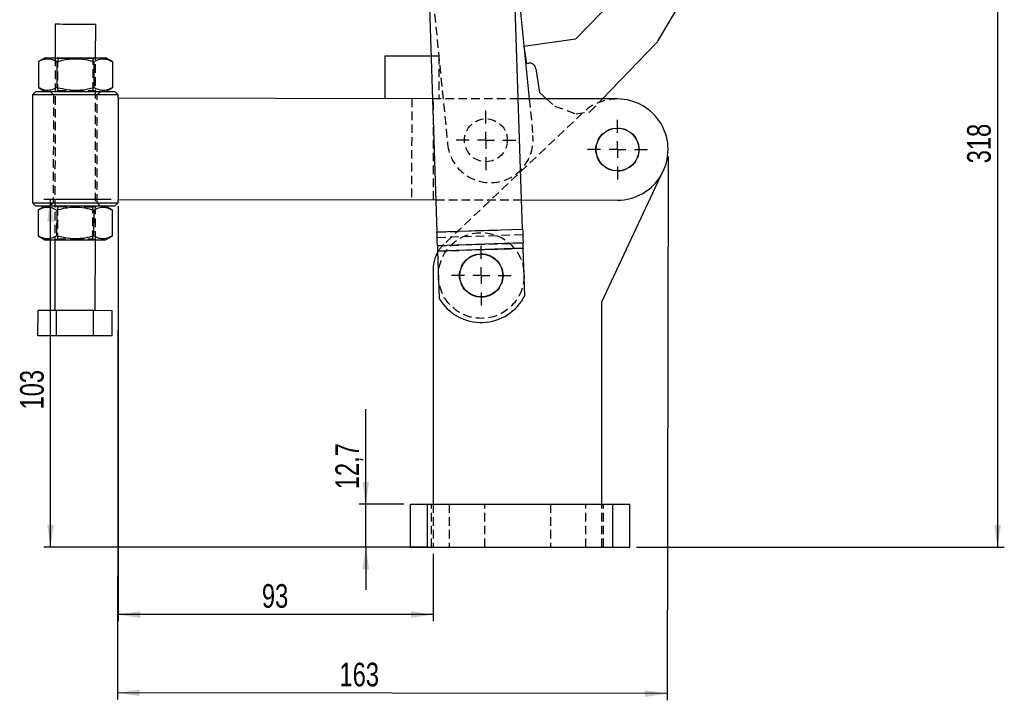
# Model space of a CAD drawing. Extents: x 144 to 818, y 5 to 576.
# Tile 22 of 49: x 144 to 436, y 213 to 414. Entities that reach past the tile are written whole.
import ezdxf

# ---------------------------------------------------------------- set-up
doc = ezdxf.new("R2010")
doc.units = 0
doc.header["$LTSCALE"] = 2
doc.linetypes.add('HIDDEN', pattern=[1.905, 1.27, -0.635])
doc.layers.get('0').update_dxf_attribs({"linetype": 'CONTINUOUS'})
doc.styles.add('SLDTEXTSTYLE0', font='TXT', dxfattribs={"width": 0.75})
doc.dimstyles.new('SLDDIMSTYLE0', dxfattribs={"dimtxt": 7, "dimasz": 6.604, "dimexe": 0, "dimexo": 0.0625, "dimgap": 1.75, "dimtad": 1, "dimdec": 0, "dimrnd": 1e-09, "dimzin": 12, "dimtxsty": 'SLDTEXTSTYLE0', "dimsah": 1, "dimcen": 0.09, "dimazin": 3, "dimtfac": 1, "dimtofl": 0, "dimtmove": 0, "dimatfit": 3, "dimtolj": 1, "dimtzin": 12})
doc.dimstyles.new('SLDDIMSTYLE1', dxfattribs={"dimtxt": 7, "dimasz": 6.604, "dimexe": 0, "dimexo": 0.0625, "dimgap": 1.75, "dimtad": 1, "dimdec": 3, "dimrnd": 1e-09, "dimzin": 12, "dimtxsty": 'SLDTEXTSTYLE0', "dimsah": 1, "dimcen": 0.09, "dimazin": 3, "dimtfac": 1, "dimtdec": 3, "dimtofl": 0, "dimtmove": 0, "dimatfit": 3, "dimtolj": 1, "dimtzin": 12})
doc.dimstyles.new('SLDDIMSTYLE2', dxfattribs={"dimtxt": 7, "dimasz": 6.604, "dimexe": 0, "dimexo": 0.0625, "dimgap": 1.75, "dimtad": 1, "dimdec": 3, "dimrnd": 1e-09, "dimzin": 12, "dimtxsty": 'SLDTEXTSTYLE0', "dimsah": 1, "dimcen": 0.09, "dimazin": 3, "dimtfac": 1, "dimtdec": 3, "dimtmove": 0, "dimatfit": 3, "dimtolj": 1, "dimtzin": 12})
doc.dimstyles.new('SLDDIMSTYLE3', dxfattribs={"dimtxt": 7, "dimasz": 6.604, "dimexe": 0, "dimexo": 0.0625, "dimgap": 1.75, "dimtad": 1, "dimdec": 0, "dimrnd": 1e-09, "dimzin": 12, "dimtxsty": 'SLDTEXTSTYLE0', "dimsah": 1, "dimcen": 0.09, "dimazin": 3, "dimtfac": 1, "dimtdec": 0, "dimtofl": 0, "dimtmove": 0, "dimatfit": 3, "dimtolj": 1, "dimtzin": 12})

# ---------------------------------------------------------------- blocks, each defined once
blk = doc.blocks.new('_D')
at = {"color": 179, "linetype": 'CONTINUOUS'}
for p, q in [((172.88, 359.07), (172.88, 235.96)), ((266.3, 255.96), (266.3, 235.96)), ((266.3, 237.96), (172.88, 237.96))]:
    blk.add_line(p, q, dxfattribs=at)
for points in [[(172.88, 237.96), (179.48, 236.95), (179.48, 238.98)], [(266.3, 237.96), (259.69, 238.98), (259.69, 236.95)]]:
    blk.add_solid(points, dxfattribs=at)
at = {"color": 179, "linetype": 'CONTINUOUS', "insert": (215.51, 246.99, 0.1), "char_height": 7, "attachment_point": 1, "style": 'SLDTEXTSTYLE0'}
blk.add_mtext('93', dxfattribs=at)
blk = doc.blocks.new('_D_1')
at = {"color": 179, "linetype": 'CONTINUOUS'}
for p, q in [((335.89, 373.84), (335.67, 212.53)), ((172.87, 359.07), (172.67, 212.76)), ((335.67, 214.53), (172.67, 214.76))]:
    blk.add_line(p, q, dxfattribs=at)
for points in [[(172.67, 214.76), (179.27, 213.73), (179.27, 215.77)], [(335.67, 214.53), (329.07, 215.55), (329.06, 213.52)]]:
    blk.add_solid(points, dxfattribs=at)
at = {"color": 179, "linetype": 'CONTINUOUS', "insert": (238.51, 223.69, 0.1), "char_height": 7, "attachment_point": 1, "rotation": 359.9193, "style": 'SLDTEXTSTYLE0'}
blk.add_mtext('163', dxfattribs=at)
blk = doc.blocks.new('_D_2')
at = {"color": 179, "linetype": 'CONTINUOUS'}
for p, q in [((170.88, 361.07), (150.87, 361.07)), ((152.87, 257.96), (152.87, 361.07)), ((264.3, 257.96), (150.87, 257.96))]:
    blk.add_line(p, q, dxfattribs=at)
for points in [[(152.87, 361.07), (151.86, 354.47), (153.89, 354.47)], [(152.87, 257.96), (153.89, 264.57), (151.86, 264.57)]]:
    blk.add_solid(points, dxfattribs=at)
at = {"color": 179, "linetype": 'CONTINUOUS', "insert": (143.85, 298.78, 0.1), "char_height": 7, "attachment_point": 1, "rotation": 90, "style": 'SLDTEXTSTYLE0'}
blk.add_mtext('103', dxfattribs=at)
blk = doc.blocks.new('_D_3')
at = {"color": 179, "linetype": 'CONTINUOUS'}
for p, q in [((246.31, 270.66), (246.31, 298.91)), ((257.55, 270.66), (244.31, 270.66)), ((246.31, 257.96), (246.31, 270.66)), ((257.55, 257.96), (244.31, 257.96)), ((246.31, 257.96), (246.31, 245.26))]:
    blk.add_line(p, q, dxfattribs=at)
for points in [[(246.31, 270.66), (247.32, 277.27), (245.29, 277.27)], [(246.31, 257.96), (245.29, 251.36), (247.32, 251.36)]]:
    blk.add_solid(points, dxfattribs=at)
at = {"color": 179, "linetype": 'CONTINUOUS', "insert": (237.29, 275.12, 0.1), "char_height": 7, "attachment_point": 1, "rotation": 90, "style": 'SLDTEXTSTYLE0'}
blk.add_mtext('12,7', dxfattribs=at)
blk = doc.blocks.new('_D_4')
at = {"color": 179, "linetype": 'CONTINUOUS'}
for p, q in [((263.77, 575.79), (435.54, 575.79)), ((433.54, 575.79), (433.54, 257.96)), ((326.55, 257.96), (435.54, 257.96))]:
    blk.add_line(p, q, dxfattribs=at)
for points in [[(433.54, 575.79), (432.53, 569.19), (434.56, 569.19)], [(433.54, 257.96), (434.56, 264.57), (432.53, 264.57)]]:
    blk.add_solid(points, dxfattribs=at)
at = {"color": 179, "linetype": 'CONTINUOUS', "insert": (424.52, 371.78, 0.1), "char_height": 7, "attachment_point": 1, "rotation": 90, "style": 'SLDTEXTSTYLE0'}
blk.add_mtext('318', dxfattribs=at)
blk = doc.blocks.new('SW_CENTERMARKSYMBOL_5')
at = {"color": 0, "linetype": 'CONTINUOUS'}
for p, q in [((0, 5), (0, 8.85)), ((-5, 0), (-8.85, 0)), ((0, 0), (-2.5, 0)), ((0, 0), (0, 2.5)), ((0, 0), (0, -2.5)), ((0, 0), (2.5, 0)), ((5, 0), (8.85, 0)), ((0, -5), (0, -8.85))]:
    blk.add_line(p, q, dxfattribs=at)
blk = doc.blocks.new('SW_CENTERMARKSYMBOL_6')
at = {"color": 0, "linetype": 'CONTINUOUS'}
for p, q in [((0, 5), (0, 8.85)), ((-5, 0), (-8.85, 0)), ((0, 0), (-2.5, 0)), ((0, 0), (0, 2.5)), ((0, 0), (0, -2.5)), ((0, 0), (2.5, 0)), ((5, 0), (8.85, 0)), ((0, -5), (0, -8.85))]:
    blk.add_line(p, q, dxfattribs=at)
blk = doc.blocks.new('SW_CENTERMARKSYMBOL_7')
at = {"color": 0, "linetype": 'CONTINUOUS'}
for p, q in [((0, 5), (0, 8.85)), ((-5, 0), (-8.85, 0)), ((0, 0), (-2.5, 0)), ((0, 0), (0, 2.5)), ((0, 0), (0, -2.5)), ((0, 0), (2.5, 0)), ((5, 0), (8.85, 0)), ((0, -5), (0, -8.85))]:
    blk.add_line(p, q, dxfattribs=at)

msp = doc.modelspace()

# ---------------------------------------------------------------- linework, layer by layer
at = {"color": 7, "linetype": 'CONTINUOUS'}
for p, q in [((332.8708, 408.0361), (370.655, 472.1216)), ((333.0314, 433.9589), (308.499, 408.5496)), ((265.0025, 424.2733), (267.399, 351.3495)), ((292.7853, 352.1838), (290.3888, 425.1075)), ((291.9608, 418.6226), (294.7392, 390.9018)), ((154.2485, 413.0998), (154.2344, 403.0998)), ((166.2344, 403.0829), (166.2485, 413.0828)), ((308.499, 408.5496), (293.1881, 406.3773)), ((293.1881, 406.3773), (293.8905, 401.4269)), ((316.4512, 390.8712), (332.3027, 407.2894)), ((151.2344, 403.104), (149.2632, 401.9696)), ((171.2024, 401.9387), (169.2344, 403.0786)), ((251.9353, 403.6621), (251.9174, 390.9621)), ((251.9353, 403.6621), (265.6805, 403.6427)), ((149.2632, 401.9696), (149.2523, 394.244)), ((154.748, 401.9619), (154.7371, 394.2362)), ((165.7176, 401.9464), (165.7067, 394.2208)), ((171.2024, 401.9387), (171.1916, 394.213)), ((293.8905, 401.4269), (294.4846, 401.5112)), ((296.7457, 399.8119), (297.7403, 392.8018)), ((149.2523, 394.244), (151.2203, 393.104)), ((169.2203, 393.0786), (171.1916, 394.213)), ((147.5189, 392.1092), (147.4738, 360.1092)), ((148.5203, 393.1078), (147.5189, 392.1092)), ((172.9189, 392.0734), (171.9203, 393.0748)), ((172.9175, 391.0734), (172.8752, 361.0735)), ((172.9175, 391.0734), (172.9189, 392.0734)), ((266.0978, 390.9421), (172.9175, 391.0734)), ((297.7403, 392.8018), (299.886, 390.8945)), ((320.9173, 390.8649), (291.5127, 390.9063)), ((316.2962, 330.6649), (334.481, 369.5045)), ((147.4738, 360.1092), (148.4724, 359.1078)), ((151.1724, 359.104), (149.2012, 357.9696)), ((171.1405, 357.9387), (169.1724, 359.0787)), ((171.8724, 359.0749), (172.8738, 360.0735)), ((172.8738, 360.0735), (172.8752, 361.0735)), ((172.8752, 361.0735), (267.0838, 360.9407)), ((292.4987, 360.9049), (320.8751, 360.8649)), ((149.2012, 357.9696), (149.1903, 350.244)), ((154.686, 357.9619), (154.6751, 350.2363)), ((165.6556, 357.9464), (165.6447, 350.2208)), ((171.1405, 357.9387), (171.1296, 350.2131)), ((149.1903, 350.244), (151.1583, 349.104)), ((169.1583, 349.0787), (171.1296, 350.2131)), ((292.7853, 352.1838), (267.399, 351.3495)), ((154.1583, 349.0998), (154.1287, 328.0998)), ((166.1287, 328.0829), (166.1583, 349.0829)), ((292.9173, 348.1672), (267.531, 347.3329)), ((267.531, 347.3329), (267.5827, 345.758)), ((292.969, 346.5923), (292.9173, 348.1672)), ((292.969, 346.5923), (267.5827, 345.758)), ((292.9707, 346.5423), (267.5844, 345.708)), ((267.5844, 345.708), (268.045, 331.6905)), ((293.4313, 332.5247), (292.9707, 346.5423)), ((266.2962, 340.4869), (266.2962, 270.6649)), ((316.2962, 270.6649), (316.2962, 330.6649)), ((149.1485, 320.6068), (149.1591, 328.1068)), ((154.6439, 328.0991), (149.1591, 328.1068)), ((154.6333, 320.5991), (154.6439, 328.0991)), ((165.6136, 328.0837), (154.6439, 328.0991)), ((165.603, 320.5837), (165.6136, 328.0837)), ((171.0984, 328.0759), (165.6136, 328.0837)), ((171.0878, 320.5759), (171.0984, 328.0759)), ((154.6333, 320.5991), (149.1485, 320.6068)), ((165.603, 320.5837), (154.6333, 320.5991)), ((171.0878, 320.5759), (165.603, 320.5837)), ((259.5462, 257.9649), (259.5462, 270.6649)), ((259.5462, 270.6649), (264.5462, 270.6649)), ((264.5462, 257.9649), (264.5462, 270.6649)), ((264.5462, 270.6649), (319.5462, 270.6649)), ((319.5462, 257.9649), (319.5462, 270.6649)), ((319.5462, 270.6649), (324.5462, 270.6649)), ((324.5462, 257.9649), (324.5462, 270.6649)), ((259.5462, 257.9649), (264.5462, 257.9649)), ((264.5462, 257.9649), (319.5462, 257.9649)), ((319.5462, 257.9649), (324.5462, 257.9649))]:
    msp.add_line(p, q, dxfattribs=at)
at = {"color": 7, "linetype": 'HIDDEN'}
for p, q in [((266.6875, 416.0895), (270.5569, 377.483)), ((154.2344, 403.0998), (154.1583, 349.0998)), ((154.603, 403.0992), (154.984, 402.8316)), ((154.984, 402.8316), (154.9707, 393.3658)), ((165.4707, 393.351), (165.484, 402.8168)), ((165.484, 402.8168), (165.8658, 403.0834)), ((166.1583, 349.0829), (166.2344, 403.0829)), ((265.6805, 403.6427), (267.9353, 403.6396)), ((267.9353, 403.6396), (267.9174, 390.9396)), ((152.7203, 393.1019), (153.7189, 392.1005)), ((153.7189, 392.1005), (153.6738, 360.1005)), ((154.9707, 393.3658), (154.5889, 393.0993)), ((165.8517, 393.0834), (165.4707, 393.351)), ((166.6738, 360.0822), (166.7189, 392.0822)), ((166.7189, 392.0822), (167.7203, 393.0807)), ((259.9174, 390.9508), (259.8751, 360.9509)), ((291.5127, 390.9063), (266.0978, 390.9421)), ((266.3751, 360.9417), (266.4174, 390.9417)), ((294.7392, 390.9018), (295.8303, 380.016)), ((299.886, 390.8945), (302.2669, 388.7781)), ((302.2669, 388.7781), (308.6493, 386.4516)), ((312.7452, 387.0327), (316.4512, 390.8712)), ((310.5782, 386.7525), (269.4176, 347.7453)), ((308.6493, 386.4516), (312.7452, 387.0327)), ((153.6738, 360.1005), (152.6724, 359.1019)), ((154.541, 359.0993), (154.922, 358.8317)), ((165.422, 358.8169), (165.8038, 359.0834)), ((167.6724, 359.0808), (166.6738, 360.0822)), ((267.0838, 360.9407), (292.4987, 360.9049)), ((154.922, 358.8317), (154.9087, 349.3658)), ((165.4087, 349.351), (165.422, 358.8169)), ((292.7853, 352.1838), (267.399, 351.3495)), ((292.7869, 352.1338), (267.4006, 351.2995)), ((292.8387, 350.5589), (267.4524, 349.7246)), ((154.9087, 349.3658), (154.5269, 349.0993)), ((165.7897, 349.0834), (165.4087, 349.351)), ((267.531, 347.3329), (292.9173, 348.1672)), ((267.5827, 345.758), (292.969, 346.5923)), ((292.9707, 346.5423), (267.5844, 345.708)), ((264.5462, 257.9649), (264.5462, 270.6649)), ((265.7962, 257.9649), (265.7962, 270.6649)), ((266.2962, 270.6649), (266.2962, 257.9649)), ((271.0462, 270.6649), (271.0462, 257.9649)), ((281.5462, 257.9649), (281.5462, 270.6649)), ((301.0462, 270.6649), (301.0462, 257.9649)), ((311.5462, 257.9649), (311.5462, 270.6649)), ((316.2962, 257.9649), (316.2962, 270.6649)), ((316.7962, 257.9649), (316.7962, 270.6649)), ((319.5462, 257.9649), (319.5462, 270.6649))]:
    msp.add_line(p, q, dxfattribs=at)
at = {"color": 7, "linetype": 'CONTINUOUS', "flags": 128}
for points in [[(154.2485, 413.0998), (154.3989, 413.0995), (154.8427, 413.0989), (155.5575, 413.0979), (156.5076, 413.0966), (157.6452, 413.095), (158.9134, 413.0932), (160.2485, 413.0913), (161.5836, 413.0894), (162.8518, 413.0876), (163.9894, 413.086), (164.9395, 413.0847), (165.6543, 413.0837), (166.0981, 413.0831), (166.2485, 413.0828), (166.2485, 413.0828)], [(151.2344, 403.104), (151.2728, 403.1039), (151.578, 403.1035), (152.178, 403.1027), (153.0523, 403.1014), (154.1711, 403.0999), (155.4965, 403.098), (156.9832, 403.0959), (158.5807, 403.0936), (160.2344, 403.0913), (161.8881, 403.089), (163.4856, 403.0867), (164.9723, 403.0846), (166.2977, 403.0828), (167.4166, 403.0812), (168.2909, 403.08), (168.8908, 403.0791), (169.196, 403.0787), (169.2344, 403.0786)], [(172.9189, 392.0734), (172.8351, 392.0735), (172.4649, 392.0741), (171.8077, 392.075), (170.8788, 392.0763), (169.7001, 392.078), (168.2992, 392.0799), (166.7088, 392.0822), (164.9664, 392.0846), (163.1126, 392.0872), (161.1911, 392.09), (159.2467, 392.0927), (157.3252, 392.0954), (155.4714, 392.098), (153.729, 392.1005), (152.1386, 392.1027), (150.7377, 392.1047), (149.559, 392.1063), (148.6301, 392.1076), (147.9729, 392.1086), (147.6027, 392.1091), (147.5189, 392.1092)], [(148.5203, 393.1078), (148.5298, 393.1078), (148.7568, 393.1075), (149.2806, 393.1067), (150.0878, 393.1056), (151.1574, 393.1041), (152.4618, 393.1022), (153.9671, 393.1001), (155.6343, 393.0978), (157.4203, 393.0953), (159.2789, 393.0926), (161.1618, 393.09), (163.0203, 393.0874), (164.8063, 393.0849), (166.4736, 393.0825), (167.9788, 393.0804), (169.2832, 393.0786), (170.3528, 393.077), (171.16, 393.0759), (171.6839, 393.0752), (171.9108, 393.0748), (171.9203, 393.0748)], [(147.4738, 360.1092), (147.5576, 360.1091), (147.9278, 360.1086), (148.585, 360.1077), (149.5139, 360.1064), (150.6926, 360.1047), (152.0936, 360.1027), (153.6839, 360.1005), (155.4263, 360.098), (157.2801, 360.0954), (159.2016, 360.0927), (161.146, 360.09), (163.0676, 360.0873), (164.9213, 360.0847), (166.6637, 360.0822), (168.2541, 360.08), (169.655, 360.078), (170.8338, 360.0763), (171.7626, 360.075), (172.4198, 360.0741), (172.79, 360.0736), (172.8738, 360.0735)], [(171.8724, 359.0749), (171.8629, 359.0749), (171.636, 359.0752), (171.1121, 359.0759), (170.3049, 359.0771), (169.2353, 359.0786), (167.9309, 359.0804), (166.4257, 359.0825), (164.7584, 359.0849), (162.9724, 359.0874), (161.1139, 359.09), (159.231, 359.0927), (157.3724, 359.0953), (155.5864, 359.0978), (153.9192, 359.1002), (152.4139, 359.1023), (151.1095, 359.1041), (150.0399, 359.1056), (149.2327, 359.1068), (148.7089, 359.1075), (148.4819, 359.1078), (148.4724, 359.1078)], [(267.531, 347.3329), (267.5157, 347.7965), (267.5, 348.2754), (267.4838, 348.7673), (267.4673, 349.2704), (267.4505, 349.7823), (267.4334, 350.301), (267.4162, 350.8241), (267.399, 351.3495)], [(292.7853, 352.1838), (292.8025, 351.6584), (292.8197, 351.1352), (292.8368, 350.6166), (292.8536, 350.1046), (292.8701, 349.6016), (292.8863, 349.1096), (292.902, 348.6308), (292.9173, 348.1672)], [(151.1583, 349.104), (151.1967, 349.104), (151.5019, 349.1036), (152.1019, 349.1027), (152.9762, 349.1015), (154.0951, 349.0999), (155.4204, 349.098), (156.9071, 349.0959), (158.5046, 349.0937), (160.1583, 349.0914), (161.8121, 349.089), (163.4095, 349.0868), (164.8962, 349.0847), (166.2216, 349.0828), (167.3405, 349.0812), (168.2148, 349.08), (168.8147, 349.0792), (169.1199, 349.0787), (169.1583, 349.0787)], [(267.5844, 345.708), (267.5841, 345.7146), (267.5839, 345.7211), (267.5837, 345.7275), (267.5835, 345.7339), (267.5833, 345.7401), (267.5831, 345.7463), (267.5829, 345.7522), (267.5827, 345.758)], [(292.969, 346.5923), (292.9692, 346.5865), (292.9694, 346.5805), (292.9696, 346.5744), (292.9698, 346.5682), (292.97, 346.5618), (292.9702, 346.5553), (292.9704, 346.5488), (292.9707, 346.5423)]]:
    msp.add_lwpolyline(points, dxfattribs=at)
at = {"color": 7, "linetype": 'HIDDEN', "flags": 128}
for points in [[(165.484, 402.8168), (165.4458, 402.8169), (165.1429, 402.8173), (164.5547, 402.8181), (163.7154, 402.8193), (162.6738, 402.8208), (161.4904, 402.8225), (160.234, 402.8242), (158.9776, 402.826), (157.7942, 402.8277), (156.7526, 402.8291), (155.9134, 402.8303), (155.3252, 402.8311), (155.0223, 402.8316), (154.984, 402.8316)], [(154.9707, 393.3658), (155.009, 393.3657), (155.3119, 393.3653), (155.9, 393.3645), (156.7393, 393.3633), (157.7809, 393.3618), (158.9643, 393.3602), (160.2207, 393.3584)], [(160.2207, 393.3584), (161.4771, 393.3566), (162.6605, 393.355), (163.7021, 393.3535), (164.5414, 393.3523), (165.1295, 393.3515), (165.4324, 393.3511), (165.4707, 393.351)], [(165.422, 358.8169), (165.3837, 358.8169), (165.0809, 358.8174), (164.4927, 358.8182), (163.6534, 358.8194), (162.6118, 358.8208), (161.4284, 358.8225), (160.172, 358.8243), (158.9156, 358.826), (157.7322, 358.8277), (156.6906, 358.8292), (155.8514, 358.8304), (155.2632, 358.8312), (154.9603, 358.8316), (154.922, 358.8317)], [(154.9087, 349.3658), (154.947, 349.3658), (155.2499, 349.3654), (155.838, 349.3645), (156.6773, 349.3633), (157.7189, 349.3619), (158.9023, 349.3602), (160.1587, 349.3584)], [(160.1587, 349.3584), (161.4151, 349.3567), (162.5985, 349.355), (163.6401, 349.3535), (164.4794, 349.3524), (165.0675, 349.3515), (165.3704, 349.3511), (165.4087, 349.351)]]:
    msp.add_lwpolyline(points, dxfattribs=at)
at = {"color": 7, "linetype": 'HIDDEN'}
for centre, radius in [((281.9, 378.6199), 6.35), ((320.8962, 375.8649), 6.4), ((280.528, 338.5041), 12.7), ((280.528, 338.5041), 6.45)]:
    msp.add_circle(centre, radius, dxfattribs=at)
at = {"color": 7, "linetype": 'CONTINUOUS'}
for centre, radius in [((320.8962, 375.8649), 6.35), ((280.528, 338.5041), 6.4), ((280.528, 338.5041), 6.35)]:
    msp.add_circle(centre, radius, dxfattribs=at)
for centre, radius, start, end in [((329.4251, 410.0677), 4, 316.005964, 329.476796), ((294.7655, 399.531), 2, 8.075173, 98.075173), ((320.8962, 375.8649), 15, 269.919272, 89.919272), ((276.2962, 340.4869), 10, 150.483849, 180), ((280.5082, 339.1065), 14.5027, 210.75417, 333.010266)]:
    msp.add_arc(centre, radius, start, end, dxfattribs=at)
at = {"color": 7, "linetype": 'HIDDEN'}
for centre, radius, start, end in [((320.8962, 375.8649), 15, 89.919272, 133.461322), ((283.1936, 378.7495), 12.7, 185.723463, 5.723463), ((276.2962, 340.4869), 10, 133.461322, 150.483849)]:
    msp.add_arc(centre, radius, start, end, dxfattribs=at)
at = {"color": 7, "linetype": 'CONTINUOUS'}
for points, knots in [([(149.2632, 401.9696), (149.7396, 402.214), (150.7027, 402.7081), (152.1288, 402.8873), (153.4916, 402.6194), (154.3266, 402.1824), (154.748, 401.9619)], [0, 0, 0, 0, 0.26460556, 0.53494916, 0.76534417, 1, 1, 1, 1]), ([(154.748, 401.9619), (156.1134, 402.2934), (158.3873, 402.8454), (161.6956, 402.8103), (163.9807, 402.4255), (165.3099, 402.0589), (165.7176, 401.9464)], [0, 0, 0, 0, 0.37723722, 0.62820959, 0.88596095, 1, 1, 1, 1]), ([(165.7176, 401.9464), (166.194, 402.1908), (167.1571, 402.6849), (168.5833, 402.8641), (169.9461, 402.5962), (170.7811, 402.1592), (171.2024, 401.9387)], [0, 0, 0, 0, 0.264605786, 0.534949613, 0.765343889, 1, 1, 1, 1]), ([(154.7371, 394.2362), (154.2607, 393.9918), (153.2976, 393.4977), (151.8714, 393.3185), (150.5087, 393.5864), (149.6736, 394.0235), (149.2523, 394.244)], [0, 0, 0, 0, 0.26460555, 0.53494913, 0.76534348, 1, 1, 1, 1]), ([(165.7067, 394.2208), (165.2987, 394.1095), (163.9914, 393.7528), (161.7066, 393.3706), (158.3972, 393.3368), (156.1016, 393.9009), (154.7371, 394.2362)], [0, 0, 0, 0, 0.11404068, 0.36536099, 0.62276051, 1, 1, 1, 1]), ([(171.1916, 394.213), (170.7152, 393.9686), (169.7521, 393.4745), (168.3259, 393.2953), (166.9631, 393.5632), (166.1281, 394.0003), (165.7067, 394.2208)], [0, 0, 0, 0, 0.26460589, 0.53494982, 0.76534417, 1, 1, 1, 1]), ([(149.2012, 357.9696), (149.6776, 358.214), (150.6407, 358.7081), (152.0669, 358.8874), (153.4296, 358.6194), (154.2646, 358.1824), (154.686, 357.9619)], [0, 0, 0, 0, 0.264606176, 0.534949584, 0.765343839, 1, 1, 1, 1]), ([(154.686, 357.9619), (156.0514, 358.2934), (158.3253, 358.8455), (161.6336, 358.8103), (163.9187, 358.4256), (165.2479, 358.0589), (165.6556, 357.9464)], [0, 0, 0, 0, 0.37723728, 0.62820835, 0.88595964, 1, 1, 1, 1]), ([(165.6556, 357.9464), (166.132, 358.1908), (167.0951, 358.685), (168.5213, 358.8642), (169.8841, 358.5962), (170.7191, 358.1592), (171.1405, 357.9387)], [0, 0, 0, 0, 0.26460561, 0.53494959, 0.76534406, 1, 1, 1, 1]), ([(154.6751, 350.2363), (154.1987, 349.9919), (153.2356, 349.4978), (151.8094, 349.3185), (150.4467, 349.5865), (149.6116, 350.0235), (149.1903, 350.244)], [0, 0, 0, 0, 0.26460567, 0.5349499, 0.76534431, 1, 1, 1, 1]), ([(165.6447, 350.2208), (165.2367, 350.1095), (163.9294, 349.7528), (161.6446, 349.3707), (158.3352, 349.3368), (156.0396, 349.9009), (154.6751, 350.2363)], [0, 0, 0, 0, 0.11403953, 0.36536137, 0.62276122, 1, 1, 1, 1]), ([(171.1296, 350.2131), (170.6532, 349.9687), (169.6901, 349.4746), (168.2639, 349.2953), (166.9011, 349.5633), (166.0661, 350.0003), (165.6447, 350.2208)], [0, 0, 0, 0, 0.264605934, 0.534949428, 0.76534409, 1, 1, 1, 1])]:
    msp.add_open_spline(points, degree=3, knots=knots, dxfattribs=at)

# ---------------------------------------------------------------- block references
at = {"color": 179, "linetype": 'CONTINUOUS'}
for name, p in [('SW_CENTERMARKSYMBOL_7', (281.9, 378.6199)), ('SW_CENTERMARKSYMBOL_5', (320.8962, 375.8649)), ('SW_CENTERMARKSYMBOL_6', (280.528, 338.5041))]:
    msp.add_blockref(name, p, dxfattribs=at)

# ---------------------------------------------------------------- dimensions: what is measured, and where the dimension line sits
for base, p1, p2, angle, dimstyle, picture, middle in [((433.5425, 257.9649), (261.7692, 575.7916), (324.5462, 257.9649), 90, 'SLDDIMSTYLE3', '_D_4', (433.5425, 382.3847)), ((172.6691, 214.7587), (335.8962, 375.8438), (172.8752, 361.0735), 359.919272, 'SLDDIMSTYLE1', '_D_1', (249.0957, 214.651)), ((152.8745, 361.0735), (266.2962, 257.9649), (172.8752, 361.0735), 90, 'SLDDIMSTYLE0', '_D_2', (152.8745, 309.3825)), ((246.3085, 270.6649), (259.5462, 257.9649), (259.5462, 270.6649), 90, 'SLDDIMSTYLE2', '_D_3', (246.3085, 287.0139))]:
    dim = msp.add_linear_dim(base=base, p1=p1, p2=p2, angle=angle, dimstyle=dimstyle, dxfattribs=at)
    dim.commit()
    dim.dimension.update_dxf_attribs({"geometry": picture, "text_midpoint": middle, "dimtype": 160})
dim = msp.add_linear_dim(base=(172.8752, 237.9649), p1=(266.2962, 257.9649), p2=(172.8752, 361.0735), dimstyle='SLDDIMSTYLE0', dxfattribs=at)
dim.commit()
dim.dimension.update_dxf_attribs({"geometry": '_D', "text_midpoint": (223.5285, 237.9649), "dimtype": 160})

doc.saveas('drawing.dxf')
